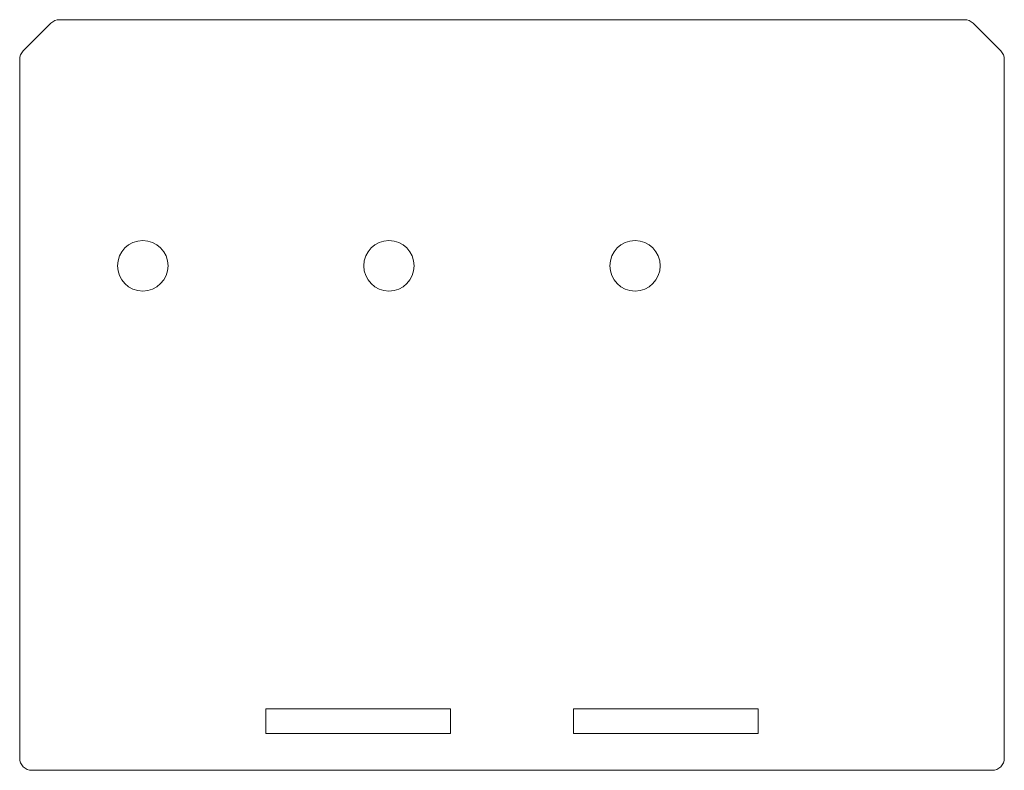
# Model space of a CAD drawing. Header units: millimetres. Extents: x -40 to 40, y 0 to 61.
import ezdxf

# ---------------------------------------------------------------- set-up
doc = ezdxf.new("R2010")
doc.units = ezdxf.units.MM

msp = doc.modelspace()

# ---------------------------------------------------------------- linework, layer by layer
at = {"color": 7, "linetype": 'Continuous', "lineweight": 15}
for p, q in [((36.757, 61), (-36.757, 61)), ((-37.464, 60.707), (-39.707, 58.464)), ((39.707, 58.464), (37.464, 60.707)), ((-40, 57.757), (-40, 1)), ((40, 1), (40, 57.757)), ((-20, 5), (-20, 3)), ((-5, 5), (-20, 5)), ((-5, 3), (-5, 5)), ((20, 5), (5, 5)), ((5, 5), (5, 3)), ((20, 3), (20, 5)), ((-20, 3), (-5, 3)), ((5, 3), (20, 3)), ((-39, 0), (39, 0))]:
    msp.add_line(p, q, dxfattribs=at)
for centre in [(-30, 41), (-10, 41), (10, 41)]:
    msp.add_circle(centre, 2.05, dxfattribs=at)
for centre, start, end in [((-36.757, 60), 90, 135), ((36.757, 60), 45, 90), ((-39, 57.757), 135, 180), ((39, 57.757), 0, 45), ((-39, 1), 180, 270), ((39, 1), 270, 0)]:
    msp.add_arc(centre, 1, start, end, dxfattribs=at)

doc.saveas('drawing.dxf')
